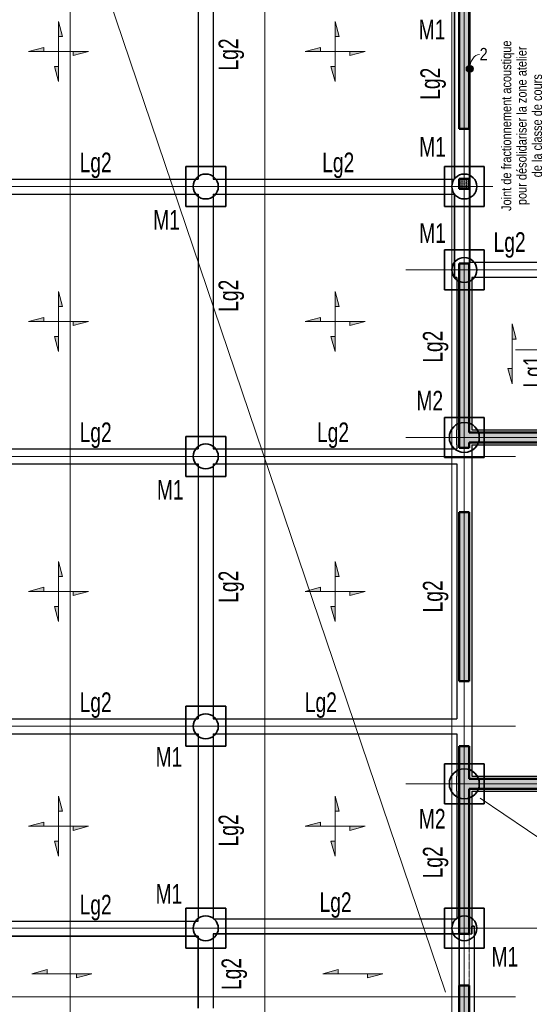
# Model space of a CAD drawing. Header units: millimetres. Extents: x 8234 to 125818, y -4600 to 79170.
# Tile 3 of 10: x 21542 to 31739, y 35588 to 55287. Entities that reach past the tile are written whole.
import ezdxf

# ---------------------------------------------------------------- set-up
doc = ezdxf.new("R2010")
doc.units = ezdxf.units.MM
for name, pattern in [('AREST - Caché - Court', [2.0292, 1.5, -0.5292]), ('Ligne de quadrillage', [11, 1, -1, 8, -1]), ('Projeté', [3.96875, 2.38125, -1.5875])]:
    doc.linetypes.add(name, pattern=pattern)
for name, color, linetype, lineweight in [('A-ANNO-DIMS', 211, 'Continuous', 15), ('A-ANNO-DIMS-100', 211, 'Continuous', 15), ('A-DETL-GENF', 92, 'Projeté', 15), ('A-DETL-MEDM', 33, 'Continuous', 25), ('A-DETL-THIN', 151, 'Continuous', 20), ('A-DOOR', 31, 'Continuous', 20), ('A-FLOR', 192, 'Continuous', 15), ('A-WALL', 113, 'Continuous', 20), ('A-WALL-PATT', 111, 'Continuous', 30), ('G-ANNO-TEXT', 231, 'Continuous', 15), ('S-BEAM', 12, 'Continuous', 15), ('S-BEAM-IDEN', 2, 'Continuous', 15), ('S-COLS', 52, 'Continuous', 15), ('S-FLOR-SYMB', 171, 'Continuous', 15), ('S-FNDN', 32, 'Continuous', 20), ('S-FNDN-IDEN', 2, 'Continuous', 15), ('S-GRID', 1, 'Continuous', 15)]:
    doc.layers.add(name, color=color, linetype=linetype, lineweight=lineweight)
doc.styles.add('Arial_2', font='arial.ttf', dxfattribs={"width": 0.7, "height": 393.413174})
doc.styles.add('Arial_6', font='arial.ttf', dxfattribs={"width": 0.85, "height": 245.883234})
doc.styles.add('Arial_7', font='arial.ttf', dxfattribs={"width": 0.8, "height": 196.706587})
doc.dimstyles.new('ARE-COTA-BETON-Longueur_de_l_arc-Arial_2_5_mm', dxfattribs={"dimscale": 304.8, "dimtxt": 250, "dimasz": 1.706037, "dimexe": 1.148294, "dimexo": 0.0625, "dimgap": 0.032808, "dimtad": 1, "dimdec": 1, "dimlfac": 0.1, "dimrnd": 0.1, "dimdsep": 46, "dimtxsty": 'Arial_6', "dimblk1": 'DOTSMALL', "dimblk2": 'DOTSMALL', "dimsah": 1, "dimcen": 0.09, "dimadec": 3, "dimazin": 2, "dimtfac": 1, "dimtdec": 4, "dimtix": 1, "dimtmove": 1, "dimatfit": 3, "dimfxl": 1.64042, "dimfxlon": 1, "dimtvp": 1, "dimtolj": 1, "dimtzin": 0, "dimlwd": 20, "dimlwe": 20, "dimarcsym": 2})
pattern_1 = [(0, (869.333, 232.937), (23.813, 47.625), [3.353, -44.272])]

# ---------------------------------------------------------------- blocks, each defined once
blk = doc.blocks.new('Porte-Ouverture - 103x280h-942126-FONDATIONS')
at = {"layer": 'A-DETL-GENF'}
for p, q in [((507, 100), (-523, 100)), ((-523, -100), (507, -100))]:
    blk.add_line(p, q, dxfattribs=at)
at = {"layer": 'A-DETL-MEDM'}
for p, q in [((-523, 100), (-523, -100)), ((507, -100), (507, 100))]:
    blk.add_line(p, q, dxfattribs=at)
blk = doc.blocks.new('M_Sens de portée fixe - Dalle unidirectionnelle - 06 mm-77493-FONDATIONS')
at = {"layer": 'S-FLOR-SYMB'}
for points in [[(-2.93, 0.82), (-2.93, 0), (-6, 0)], [(2.93, -0.82), (2.93, 0), (6, 0)]]:
    blk.add_hatch(color=256, dxfattribs=at).paths.add_polyline_path(points, flags=0)
for p, q in [((-2.93, 0.82), (-6, 0)), ((0, 0), (-6, 0)), ((-2.93, 0), (-2.93, 0.82)), ((0, 0), (6, 0)), ((2.93, -0.82), (6, 0)), ((2.93, 0), (2.93, -0.82))]:
    blk.add_line(p, q, dxfattribs=at)
blk = doc.blocks.new('M_Sens de portée fixe - Dalle bidirectionnelle - 06 mm-77499-FONDATIONS')
at = {"layer": 'S-FLOR-SYMB'}
for points in [[(0, 3), (0, 6), (0.8, 3)], [(-2.93, 0.82), (-2.93, 0), (-6, 0)], [(2.93, -0.82), (2.93, 0), (6, 0)], [(0, -3), (0, -6), (-0.82, -3)]]:
    blk.add_hatch(color=256, dxfattribs=at).paths.add_polyline_path(points, flags=0)
for p, q in [((0, 6), (0, 0)), ((0.8, 3), (0, 6)), ((0, 3), (0.8, 3)), ((-2.93, 0.82), (-6, 0)), ((0, 0), (-6, 0)), ((-2.93, 0), (-2.93, 0.82)), ((0, 0), (6, 0)), ((0, -6), (0, 0)), ((2.93, -0.82), (6, 0)), ((2.93, 0), (2.93, -0.82)), ((0, -3), (-0.82, -3)), ((-0.82, -3), (0, -6))]:
    blk.add_line(p, q, dxfattribs=at)
blk = doc.blocks.new('DIMBLOCK1-FONDATIONS')
at = {"layer": 'A-ANNO-DIMS-100', "lineweight": 20}
h = blk.add_hatch(color=256, dxfattribs=at)
edge = h.paths.add_edge_path(flags=0)
edge.add_arc((30539, 54305), 65, 0, 360)
h = blk.add_hatch(color=256, dxfattribs=at)
edge = h.paths.add_edge_path(flags=0)
edge.add_arc((30559, 54305), 65, 0, 360)
for p, q in [((30539, 54805), (30539, 53955)), ((30539, 54305), (30539, 54805)), ((30559, 54805), (30559, 53955)), ((30559, 54305), (30559, 54805)), ((30539, 54305), (30559, 54305))]:
    blk.add_line(p, q, dxfattribs=at)
for centre in [(30539, 54305), (30559, 54305)]:
    blk.add_circle(centre, 65, dxfattribs=at)
blk.add_ellipse((30745, 54305), major_axis=(0, 285), ratio=0.687947, start_param=0, end_param=1.570796, dxfattribs=at)
at = {"layer": 'A-ANNO-DIMS-100', "color": 0, "lineweight": 20, "insert": (30745, 54722), "char_height": 246, "width": 192, "attachment_point": 1, "line_spacing_factor": 0.938532, "style": 'Arial_6'}
blk.add_mtext('2', dxfattribs=at)
blk = doc.blocks.new('_DotSmall')
at = {"color": 0, "linetype": 'ByBlock', "const_width": 0.5}
blk.add_lwpolyline([(-0.0625, 0, 1), (0.0625, 0, 1)], format="xyb", close=True, dxfattribs=at)

msp = doc.modelspace()

# ---------------------------------------------------------------- hatches: boundary and pattern name
at = {"layer": 'A-WALL-PATT', "lineweight": 15}
h = msp.add_hatch(dxfattribs=at)
h.set_pattern_fill('FP_1', color=256, style=0, pattern_type=2)
h.set_pattern_definition(pattern_1)
h.paths.add_polyline_path([(30339.05, 27128.48), (30539.05, 27128.48), (30539.05, 26549.8), (30539.05, 26349.8), (30339.05, 26349.8)], flags=0)
h.paths.add_polyline_path([(30339.05, 35966.85), (30539.05, 35966.85), (30539.05, 33129.8), (30539.05, 32929.8), (30539.05, 28618.48), (30339.05, 28618.48)], flags=0)
h.paths.add_polyline_path([(30339.05, 40751.85), (30539.05, 40751.85), (30539.05, 40099.8), (30539.05, 39899.8), (30539.05, 36996.85), (30339.05, 36996.85)], flags=0)
h.paths.add_polyline_path([(30339.05, 45434.8), (30539.05, 45434.8), (30539.05, 42051.85), (30339.05, 42051.85)], flags=0)
h.paths.add_polyline_path([(30339.05, 50319.8), (30539.05, 50319.8), (30539.05, 47029.8), (30539.05, 46829.8), (30539.05, 46724.8), (30339.05, 46724.8)], flags=0)
h.paths.add_polyline_path([(30339.05, 66507.8), (30539.05, 66507.8), (30539.05, 61149.8), (30539.05, 60949.8), (30339.05, 60949.8)], flags=0)
h.paths.add_polyline_path([(30339.05, 75645.83), (30539.05, 75630.01), (30539.05, 75429.39), (30539.05, 69549.8), (30539.05, 69349.8), (30539.05, 68397.8), (30339.05, 68397.8)], flags=0)
h = msp.add_hatch(dxfattribs=at)
h.set_pattern_fill('FP_1', color=256, style=0, pattern_type=2)
h.set_pattern_definition(pattern_1)
h.paths.add_polyline_path([(30539.05, 53102.3), (30339.05, 53102.3), (30339.05, 60949.8), (30539.05, 60949.8)], flags=0)
h.paths.add_polyline_path([(30539.05, 51902.3), (30339.05, 51902.3), (30339.05, 52102.3), (30539.05, 52102.3)], flags=0)
h.paths.add_polyline_path([(30539.05, 50319.8), (30339.05, 50319.8), (30339.05, 50412.3), (30539.05, 50412.3)], flags=0)
h = msp.add_hatch(dxfattribs=at)
h.set_pattern_fill('FP_1', color=256, style=0, pattern_type=2)
h.set_pattern_definition(pattern_1)
h.paths.add_polyline_path([(30539.05, 46829.8), (30539.05, 47029.8), (39789.05, 47029.8), (39789.05, 46829.8)], flags=0)
h = msp.add_hatch(dxfattribs=at)
h.set_pattern_fill('FP_1', color=256, style=0, pattern_type=2)
h.set_pattern_definition(pattern_1)
h.paths.add_polyline_path([(30539.05, 39899.8), (30539.05, 40099.8), (39789.05, 40099.8), (39789.05, 39899.8)], flags=0)
at = {"layer": 'S-COLS', "linetype": 'AREST - Caché - Court'}
h = msp.add_hatch(dxfattribs=at)
h.set_pattern_fill('FP_14', color=230, style=0, pattern_type=2)
h.set_pattern_definition([(0, (869.333, 232.937), (7.938, 15.875), [3.353, -12.522])])
h.paths.add_polyline_path([(30539.05, 51902.3), (30339.05, 51902.3), (30339.05, 52102.3), (30539.05, 52102.3)], flags=0)

# ---------------------------------------------------------------- linework, layer by layer
at = {"layer": 'A-DETL-THIN'}
for p, q in [((30059.81, 35831.86), (22268.2, 58848.83)), ((30753.04, 39710.38), (35395.66, 36578.9))]:
    msp.add_line(p, q, dxfattribs=at)
at = {"layer": 'A-FLOR'}
for p, q in [((25116.04, 57199.8), (25116.04, 52099.8)), ((25416.04, 52099.8), (25416.04, 57199.8)), ((30559.05, 50429.8), (30559.05, 55699.8)), ((25116.04, 52099.8), (20241.55, 52099.8)), ((30239.05, 52099.8), (25416.04, 52099.8)), ((20242.04, 51799.8), (25116.04, 51799.8)), ((25116.04, 51799.8), (25116.04, 46699.8)), ((25416.04, 46699.8), (25416.04, 51799.8)), ((25416.04, 51799.8), (30239.05, 51799.8)), ((39689.05, 50429.8), (30559.05, 50429.8)), ((30289.05, 50129.8), (30289.05, 47079.8)), ((30589.05, 47079.8), (30589.05, 50129.8)), ((30589.05, 50129.8), (32199.05, 50129.8)), ((30289.05, 46929.8), (30289.05, 46699.8)), ((32199.05, 47079.8), (30589.05, 47079.8)), ((25116.04, 46699.8), (20242.04, 46699.8)), ((30289.05, 46699.8), (25416.04, 46699.8)), ((30589.05, 46779.8), (35014.05, 46779.8)), ((30589.05, 40149.8), (30589.05, 46779.8)), ((20242.04, 46399.8), (25116.04, 46399.8)), ((25116.04, 46399.8), (25116.04, 41299.8)), ((25416.04, 41299.8), (25416.04, 46399.8)), ((25416.04, 46399.8), (30289.05, 46399.8)), ((30289.05, 46399.8), (30289.05, 41299.8)), ((25116.04, 41299.8), (20242.04, 41299.8)), ((30289.05, 41299.8), (25416.04, 41299.8)), ((20242.04, 40999.8), (25116.04, 40999.8)), ((25116.04, 40999.8), (25116.04, 37299.8)), ((25416.04, 37299.8), (25416.04, 40999.8)), ((25416.04, 40999.8), (30289.05, 40999.8)), ((30289.05, 40999.8), (30289.05, 40149.8)), ((30289.05, 39999.8), (30289.05, 37299.8)), ((35014.05, 40149.8), (30589.05, 40149.8)), ((30589.05, 37149.8), (30589.05, 39849.8)), ((30589.05, 39849.8), (39689.05, 39849.8)), ((25113.65, 37249.8), (20242.04, 37249.8)), ((30289.05, 37299.8), (25416.04, 37299.8))]:
    msp.add_line(p, q, dxfattribs=at)
at = {"layer": 'A-WALL', "lineweight": 50}
for p, q in [((30339.05, 66507.8), (30339.05, 53102.3)), ((30539.05, 53102.3), (30539.05, 60949.8)), ((30339.05, 53102.3), (30539.05, 53102.3)), ((30539.05, 52102.3), (30339.05, 52102.3)), ((30339.05, 52102.3), (30339.05, 51902.3)), ((30539.05, 51902.3), (30539.05, 52102.3)), ((30339.05, 51902.3), (30539.05, 51902.3)), ((30339.05, 50412.3), (30339.05, 46724.8)), ((30539.05, 50412.3), (30339.05, 50412.3)), ((30539.05, 47029.8), (30539.05, 50412.3)), ((39789.05, 47029.8), (30539.05, 47029.8)), ((30339.05, 46724.8), (30539.05, 46724.8)), ((30539.05, 46724.8), (30539.05, 46829.8)), ((30539.05, 46829.8), (39789.05, 46829.8)), ((30339.05, 45434.8), (30339.05, 42051.85)), ((30539.05, 45434.8), (30339.05, 45434.8)), ((30539.05, 42051.85), (30539.05, 45434.8)), ((30339.05, 42051.85), (30539.05, 42051.85)), ((30339.05, 40751.85), (30339.05, 36996.85)), ((30539.05, 40751.85), (30339.05, 40751.85)), ((30539.05, 40099.8), (30539.05, 40751.85)), ((39789.05, 40099.8), (30539.05, 40099.8)), ((30539.05, 36996.85), (30539.05, 39899.8)), ((30539.05, 39899.8), (39789.05, 39899.8)), ((30339.05, 36996.85), (30539.05, 36996.85)), ((30339.05, 35966.85), (30339.05, 28618.48)), ((30539.05, 35966.85), (30339.05, 35966.85)), ((30539.05, 33129.8), (30539.05, 35966.85))]:
    msp.add_line(p, q, dxfattribs=at)
at = {"layer": 'S-BEAM', "color": 1, "lineweight": 30}
for p, q in [((25116.04, 57199.8), (25116.04, 52099.8)), ((25416.04, 57199.8), (25416.04, 52099.8)), ((30239.05, 52099.8), (30239.05, 55849.8)), ((30239.05, 55849.8), (30239.05, 52099.8)), ((30539.05, 55699.8), (30539.05, 50429.8)), ((30539.05, 53102.3), (30539.05, 52102.3)), ((20242.04, 52099.8), (25116.04, 52099.8)), ((25416.04, 52099.8), (30239.05, 52099.8)), ((30539.05, 51902.3), (30539.05, 50429.8)), ((20242.04, 51799.8), (25116.04, 51799.8)), ((25116.04, 51799.8), (25116.04, 46699.8)), ((25416.04, 51799.8), (25416.04, 46699.8)), ((25416.04, 51799.8), (30239.05, 51799.8)), ((30239.05, 50129.8), (30239.05, 51799.8)), ((30239.05, 51799.8), (30239.05, 50129.8)), ((30539.05, 50429.8), (30559.05, 50429.8)), ((32199.05, 50429.8), (30539.05, 50429.8)), ((30289.05, 50129.8), (30239.05, 50129.8)), ((30289.05, 50129.8), (30239.05, 50129.8)), ((30289.05, 50129.8), (30289.05, 47079.8)), ((32199.05, 50129.8), (30589.05, 50129.8)), ((30589.05, 50129.8), (30589.05, 47079.8)), ((30286.66, 46929.8), (30286.66, 47079.8)), ((30286.66, 47079.8), (30289.05, 47079.8)), ((30286.66, 47079.8), (30289.05, 47079.8)), ((30286.66, 46929.8), (30286.66, 47079.8)), ((30289.05, 46929.8), (30286.66, 46929.8)), ((30289.05, 46929.8), (30286.66, 46929.8)), ((30289.05, 46779.8), (30289.05, 46929.8)), ((30589.05, 47079.8), (32179.05, 47079.8)), ((20242.04, 46699.8), (25116.04, 46699.8)), ((25416.04, 46699.8), (30289.05, 46699.8)), ((30289.05, 46779.8), (30289.05, 46699.8)), ((30589.05, 46779.8), (32179.05, 46779.8)), ((30589.05, 46779.8), (30589.05, 40149.8)), ((20242.04, 46399.8), (25116.04, 46399.8)), ((25116.04, 46399.8), (25116.04, 41299.8)), ((25416.04, 46399.8), (25416.04, 41299.8)), ((25416.04, 46399.8), (30289.05, 46399.8)), ((30289.05, 46399.8), (30289.05, 41299.8)), ((20242.04, 41299.8), (25116.04, 41299.8)), ((25416.04, 41299.8), (30289.05, 41299.8)), ((20242.04, 40999.8), (25116.04, 40999.8)), ((25116.04, 40999.8), (25116.04, 37299.8)), ((25416.04, 40999.8), (25416.04, 37299.8)), ((25416.04, 40999.8), (30289.05, 40999.8)), ((30289.05, 40999.8), (30289.05, 40149.8)), ((30286.66, 39999.8), (30286.66, 40149.8)), ((30286.66, 40149.8), (30289.05, 40149.8)), ((30286.66, 40149.8), (30289.05, 40149.8)), ((30286.66, 39999.8), (30286.66, 40149.8)), ((30289.05, 39999.8), (30286.66, 39999.8)), ((30289.05, 39999.8), (30286.66, 39999.8)), ((30289.05, 39849.8), (30289.05, 39999.8)), ((30589.05, 40149.8), (35014.05, 40149.8)), ((30289.05, 39849.8), (30289.05, 37299.8)), ((30589.05, 39849.8), (35014.05, 39849.8)), ((30589.05, 39849.8), (30589.05, 37149.8)), ((20242.04, 37249.8), (25113.65, 37249.8)), ((25113.65, 37249.8), (25113.65, 37299.8)), ((25113.65, 37299.8), (25116.04, 37299.8)), ((25113.65, 37299.8), (25116.04, 37299.8)), ((25113.65, 37249.8), (25113.65, 37299.8)), ((25416.04, 37299.8), (30289.05, 37299.8)), ((30589.05, 37149.8), (30591.44, 37149.8)), ((30589.05, 37149.8), (30591.44, 37149.8)), ((30591.44, 36999.8), (30591.44, 37149.8)), ((30591.44, 37149.8), (30639.05, 37149.8)), ((30639.05, 37149.8), (30591.44, 37149.8)), ((30591.44, 37149.8), (30591.44, 36999.8)), ((30639.05, 37149.8), (30639.05, 33279.8)), ((30639.05, 37149.8), (30639.05, 33279.8)), ((25116.04, 36949.8), (20242.04, 36949.8)), ((20242.04, 36949.8), (25116.04, 36949.8)), ((25116.04, 35509.71), (25116.04, 36949.8)), ((25116.04, 36949.8), (25116.04, 35509.71)), ((25416.04, 36999.8), (25416.04, 36949.8)), ((25416.04, 36999.8), (25416.04, 36949.8)), ((30339.05, 36999.8), (25416.04, 36999.8)), ((25416.04, 36999.8), (30591.44, 36999.8)), ((25416.04, 36949.8), (25416.04, 35509.71)), ((25416.04, 36949.8), (25416.04, 35509.71)), ((30339.05, 36999.8), (30339.05, 33279.8)), ((30339.05, 36999.8), (30591.44, 36999.8)), ((30339.05, 35966.85), (30339.05, 36996.85))]:
    msp.add_line(p, q, dxfattribs=at)
at = {"layer": 'S-BEAM-IDEN'}
msp.add_line((25416.04, 54649.8), (25416.04, 54867.14), dxfattribs=at)
at = {"layer": 'S-COLS', "lineweight": 50}
for p, q in [((30539.05, 52102.3), (30339.05, 52102.3)), ((30339.05, 52102.3), (30339.05, 51902.3)), ((30539.05, 51902.3), (30539.05, 52102.3)), ((30339.05, 51902.3), (30539.05, 51902.3))]:
    msp.add_line(p, q, dxfattribs=at)
at = {"layer": 'S-FNDN', "color": 3, "lineweight": 35}
for p, q in [((25666.04, 52349.8), (24866.04, 52349.8)), ((24866.04, 52349.8), (24866.04, 51549.8)), ((24866.04, 51549.8), (24866.04, 52349.8)), ((24866.04, 52349.8), (25666.04, 52349.8)), ((25666.04, 51549.8), (25666.04, 52349.8)), ((25666.04, 52349.8), (25666.04, 51549.8)), ((30839.05, 52349.8), (30039.05, 52349.8)), ((30039.05, 52349.8), (30039.05, 51549.8)), ((30039.05, 51549.8), (30039.05, 52349.8)), ((30039.05, 52349.8), (30839.05, 52349.8)), ((30839.05, 51549.8), (30839.05, 52349.8)), ((30839.05, 52349.8), (30839.05, 51549.8)), ((24866.04, 51549.8), (25666.04, 51549.8)), ((25666.04, 51549.8), (24866.04, 51549.8)), ((30039.05, 51549.8), (30839.05, 51549.8)), ((30839.05, 51549.8), (30039.05, 51549.8)), ((30839.05, 50679.8), (30039.05, 50679.8)), ((30039.05, 50679.8), (30039.05, 49879.8)), ((30039.05, 49879.8), (30039.05, 50679.8)), ((30039.05, 50679.8), (30839.05, 50679.8)), ((30839.05, 49879.8), (30839.05, 50679.8)), ((30839.05, 50679.8), (30839.05, 49879.8)), ((30039.05, 49879.8), (30839.05, 49879.8)), ((30839.05, 49879.8), (30039.05, 49879.8)), ((30839.05, 47329.8), (30039.05, 47329.8)), ((30039.05, 47329.8), (30039.05, 46529.8)), ((30039.05, 46529.8), (30039.05, 47329.8)), ((30039.05, 47329.8), (30839.05, 47329.8)), ((30839.05, 46529.8), (30839.05, 47329.8)), ((30839.05, 47329.8), (30839.05, 46529.8)), ((25666.04, 46949.8), (24866.04, 46949.8)), ((24866.04, 46949.8), (24866.04, 46149.8)), ((24866.04, 46149.8), (24866.04, 46949.8)), ((24866.04, 46949.8), (25666.04, 46949.8)), ((25666.04, 46149.8), (25666.04, 46949.8)), ((25666.04, 46949.8), (25666.04, 46149.8)), ((30039.05, 46529.8), (30839.05, 46529.8)), ((30839.05, 46529.8), (30039.05, 46529.8)), ((24866.04, 46149.8), (25666.04, 46149.8)), ((25666.04, 46149.8), (24866.04, 46149.8)), ((25666.04, 41549.8), (24866.04, 41549.8)), ((24866.04, 41549.8), (24866.04, 40749.8)), ((24866.04, 40749.8), (24866.04, 41549.8)), ((24866.04, 41549.8), (25666.04, 41549.8)), ((25666.04, 40749.8), (25666.04, 41549.8)), ((25666.04, 41549.8), (25666.04, 40749.8)), ((24866.04, 40749.8), (25666.04, 40749.8)), ((25666.04, 40749.8), (24866.04, 40749.8)), ((30839.05, 40399.8), (30039.05, 40399.8)), ((30039.05, 40399.8), (30039.05, 39599.8)), ((30039.05, 39599.8), (30039.05, 40399.8)), ((30039.05, 40399.8), (30839.05, 40399.8)), ((30839.05, 39599.8), (30839.05, 40399.8)), ((30839.05, 40399.8), (30839.05, 39599.8)), ((30039.05, 39599.8), (30839.05, 39599.8)), ((30839.05, 39599.8), (30039.05, 39599.8)), ((25666.04, 37509.8), (24866.04, 37509.8)), ((24866.04, 37509.8), (24866.04, 36709.8)), ((24866.04, 36709.8), (24866.04, 37509.8)), ((24866.04, 37509.8), (25666.04, 37509.8)), ((25666.04, 36709.8), (25666.04, 37509.8)), ((25666.04, 37509.8), (25666.04, 36709.8)), ((30839.05, 37509.8), (30039.05, 37509.8)), ((30039.05, 37509.8), (30039.05, 36709.8)), ((30039.05, 36709.8), (30039.05, 37509.8)), ((30039.05, 37509.8), (30839.05, 37509.8)), ((30839.05, 36709.8), (30839.05, 37509.8)), ((30839.05, 37509.8), (30839.05, 36709.8)), ((24866.04, 36709.8), (25666.04, 36709.8)), ((25666.04, 36709.8), (24866.04, 36709.8)), ((30039.05, 36709.8), (30839.05, 36709.8)), ((30839.05, 36709.8), (30039.05, 36709.8))]:
    msp.add_line(p, q, dxfattribs=at)
for centre, radius, start, end in [((25266.04, 51949.8), 250, 0, 180), ((25266.04, 51949.8), 250, 0, 180), ((30439.05, 51949.8), 250, 0, 180), ((30439.05, 51949.8), 250, 0, 180), ((25266.04, 51949.8), 250, 180, 0), ((25266.04, 51949.8), 250, 180, 0), ((30439.05, 51949.8), 250, 180, 0), ((30439.05, 51949.8), 250, 180, 0), ((30439.05, 50279.8), 250, 0, 180), ((30439.05, 50279.8), 250, 0, 180), ((30439.05, 50279.8), 250, 180, 0), ((30439.05, 50279.8), 250, 180, 0), ((30439.05, 46929.8), 300, 0, 180), ((30439.05, 46929.8), 300, 0, 180), ((30439.05, 46929.8), 300, 180, 0), ((30439.05, 46929.8), 300, 180, 0), ((25266.04, 46549.8), 250, 0, 180), ((25266.04, 46549.8), 250, 0, 180), ((25266.04, 46549.8), 250, 180, 0), ((25266.04, 46549.8), 250, 180, 0), ((25266.04, 41149.8), 250, 0, 180), ((25266.04, 41149.8), 250, 0, 180), ((25266.04, 41149.8), 250, 180, 0), ((25266.04, 41149.8), 250, 180, 0), ((30439.05, 39999.8), 300, 0, 180), ((30439.05, 39999.8), 300, 0, 180), ((30439.05, 39999.8), 300, 180, 0), ((30439.05, 39999.8), 300, 180, 0), ((25266.04, 37109.8), 250, 0, 180), ((25266.04, 37109.8), 250, 0, 180), ((30439.05, 37109.8), 250, 0, 180), ((30439.05, 37109.8), 250, 0, 180), ((25266.04, 37109.8), 250, 180, 0), ((25266.04, 37109.8), 250, 180, 0), ((30439.05, 37109.8), 250, 180, 0), ((30439.05, 37109.8), 250, 180, 0)]:
    msp.add_arc(centre, radius, start, end, dxfattribs=at)
at = {"layer": 'S-GRID', "linetype": 'Ligne de quadrillage'}
for p, q in [((22553.74, 78049.8), (22553.74, 34222.66)), ((26446.24, 78049.8), (26446.24, 34222.66)), ((30189, 34222.66), (30189, 76779.8)), ((30439.05, 22839.22), (30439.05, 76779.8)), ((31008.52, 51949.8), (11997.71, 51949.8)), ((45027.98, 50279.8), (29271.34, 50279.8)), ((31463.06, 48679.8), (36714.63, 48679.8)), ((45027.98, 46929.8), (29271.34, 46929.8)), ((31463.06, 46549.8), (11997.71, 46549.8)), ((31463.06, 41149.8), (11997.71, 41149.8)), ((45027.98, 39999.8), (29271.34, 39999.8)), ((45027.98, 37109.8), (11997.71, 37109.8)), ((31463.06, 35734.77), (11997.71, 35734.77))]:
    msp.add_line(p, q, dxfattribs=at)

# ---------------------------------------------------------------- block references
at = {"layer": 'A-DOOR', "rotation": 269.9999999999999}
msp.add_blockref('Porte-Ouverture - 103x280h-942126-FONDATIONS', (30439.05, 36473.66), dxfattribs=at)
at = {"layer": 'S-FLOR-SYMB', "xscale": 99.99999999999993, "yscale": 99.99999999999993, "zscale": 99.99999999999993}
for name, p in [('M_Sens de portée fixe - Dalle bidirectionnelle - 06 mm-77499-FONDATIONS', (22319.38, 54649.8)), ('M_Sens de portée fixe - Dalle bidirectionnelle - 06 mm-77499-FONDATIONS', (27852.54, 54649.8)), ('M_Sens de portée fixe - Dalle bidirectionnelle - 06 mm-77499-FONDATIONS', (22319.38, 49249.8)), ('M_Sens de portée fixe - Dalle bidirectionnelle - 06 mm-77499-FONDATIONS', (27852.54, 49249.8)), ('M_Sens de portée fixe - Dalle bidirectionnelle - 06 mm-77499-FONDATIONS', (22319.38, 43849.8)), ('M_Sens de portée fixe - Dalle bidirectionnelle - 06 mm-77499-FONDATIONS', (27852.54, 43849.8)), ('M_Sens de portée fixe - Dalle bidirectionnelle - 06 mm-77499-FONDATIONS', (22319.38, 39149.8)), ('M_Sens de portée fixe - Dalle bidirectionnelle - 06 mm-77499-FONDATIONS', (27852.54, 39149.8)), ('M_Sens de portée fixe - Dalle unidirectionnelle - 06 mm-77493-FONDATIONS', (22385.9, 36199.8)), ('M_Sens de portée fixe - Dalle unidirectionnelle - 06 mm-77493-FONDATIONS', (28205.54, 36199.8))]:
    msp.add_blockref(name, p, dxfattribs=at)
at = {"layer": 'S-FLOR-SYMB', "xscale": 99.99999999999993, "yscale": 99.99999999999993, "zscale": 99.99999999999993, "rotation": 269.9999999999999}
msp.add_blockref('M_Sens de portée fixe - Dalle unidirectionnelle - 06 mm-77493-FONDATIONS', (31394.05, 48604.8), dxfattribs=at)

# ---------------------------------------------------------------- texts
at = {"layer": 'G-ANNO-TEXT', "color": 7, "lineweight": 35, "insert": (31181.07, 53165.47), "char_height": 196.7066, "width": 4017.6, "attachment_point": 2, "rotation": 90, "line_spacing_factor": 0.938532, "style": 'Arial_7'}
msp.add_mtext('Joint de fractionnement acoustique\\Ppour désolidariser la zone atelier\\Pde la classe de cours', dxfattribs=at)
at = {"layer": 'S-BEAM-IDEN', "lineweight": 25, "char_height": 393.413, "width": 763.2, "attachment_point": 3, "rotation": 90, "line_spacing_factor": 0.938532, "style": 'Arial_2'}
for s, insert in [('Lg2', (25521.09, 54911.42)), ('Lg2', (29559.77, 54325.73)), ('Lg2', (25521.09, 50085.07)), ('Lg2', (29609.77, 49065.8)), ('Lg1', (31617.56, 48568.21)), ('Lg2', (25521.09, 44263.61)), ('Lg2', (29609.77, 44070.25)), ('Lg2', (25521.09, 39388)), ('Lg2', (29609.77, 38749.26)), ('Lg2', (25581.09, 36515.49))]:
    msp.add_mtext(s, dxfattribs=dict(at, insert=insert))
at = {"layer": 'S-BEAM-IDEN', "lineweight": 25, "char_height": 393.413, "width": 763.2, "attachment_point": 3, "line_spacing_factor": 0.938532, "style": 'Arial_2'}
for insert in [(23382.79, 52628.6), (28236.3, 52628.6), (31666.36, 51034.2), (23382.79, 47228.6), (28132.28, 47228.6), (23382.79, 41828.6), (27888.54, 41828.6), (28183.64, 37828.6), (23382.79, 37778.6)]:
    msp.add_mtext('Lg2', dxfattribs=dict(at, insert=insert))
at = {"layer": 'S-FNDN-IDEN', "char_height": 393.413, "width": 633.6, "attachment_point": 2, "line_spacing_factor": 0.938532, "style": 'Arial_2'}
for s, insert in [('M1', (29792.6, 55284.45)), ('M1', (29803.87, 52940.69)), ('M1', (24481, 51479.33)), ('M1', (29803.87, 51215.13)), ('M2', (29746.9, 47862.45)), ('M1', (24555.28, 46079.33)), ('M1', (24528.56, 40733.8)), ('M2', (29797.15, 39496.83)), ('M1', (24528.56, 37995.63)), ('M1', (31248.99, 36737.25))]:
    msp.add_mtext(s, dxfattribs=dict(at, insert=insert))

# ---------------------------------------------------------------- dimensions: what is measured, and where the dimension line sits
at = {"layer": 'A-ANNO-DIMS', "lineweight": 20}
dim = msp.add_linear_dim(base=(30559.05, 54304.59), p1=(30539.05, 54804.59), p2=(30559.05, 54804.59), dimstyle='ARE-COTA-BETON-Longueur_de_l_arc-Arial_2_5_mm', override={"dimpost": '<>', "dimfxl": 20}, dxfattribs=at)
dim.commit()
dim.dimension.update_dxf_attribs({"geometry": 'DIMBLOCK1-FONDATIONS', "text_midpoint": (30840.83, 54557.69), "dimtype": 160})

doc.saveas('drawing.dxf')
